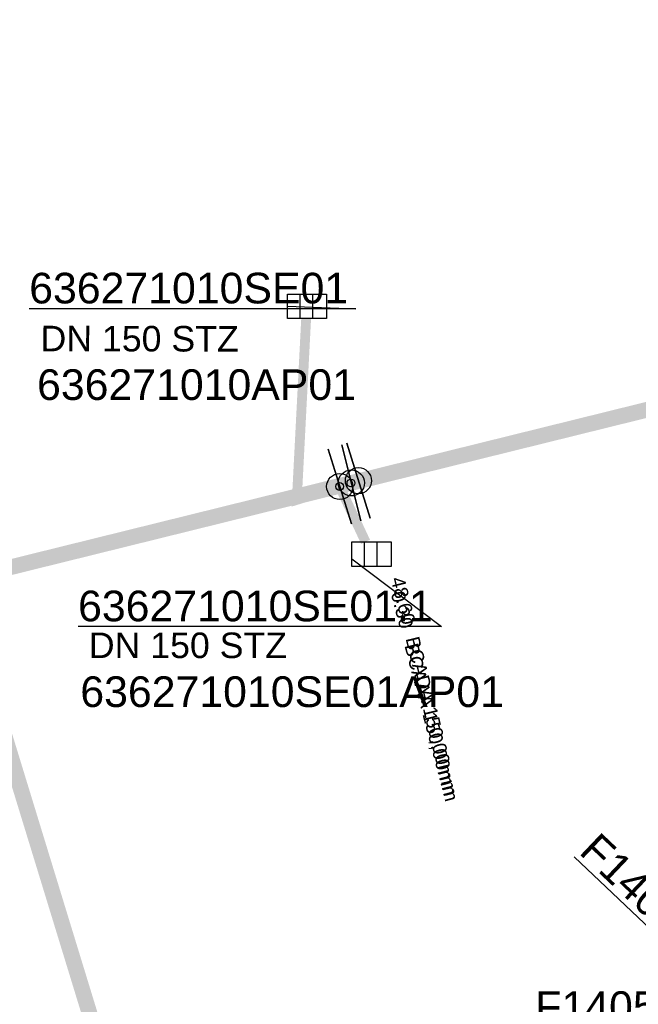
# Model space of a CAD drawing. Extents: x 356718 to 357658, y 5762241 to 5762615.
# Tile 138 of 157: x 357274 to 357290, y 5762509 to 5762534. Entities that reach past the tile are written whole.
import ezdxf
from ezdxf.enums import TextEntityAlignment as Align

# ---------------------------------------------------------------- set-up
doc = ezdxf.new("R2010")
doc.units = 0
doc.header["$MEASUREMENT"] = 0
doc.linetypes.add('AUSGEZOGEN', pattern=[0])
doc.linetypes.add('STRICHPUNKT', pattern=[5, 2, -1, 1, -1])
doc.layers.get('0').update_dxf_attribs({"linetype": 'AUSGEZOGEN'})
for name, color, linetype, true_color in [('111_00131_Symbol', 7, 'AUSGEZOGEN', 0x000000), ('114_00133_Schachtnummer', 7, 'AUSGEZOGEN', 0x000000), ('121_10376_Haltungen_Mischwasser', 6, 'STRICHPUNKT', 0xff00ff), ('121_10399_Haltungen_Mischwasser', 6, 'STRICHPUNKT', 0xff00ff), ('124_10626_Standard__Laenge____1', 7, 'AUSGEZOGEN', 0x000000), ('141_10677_Stutzen__alle__aus_DW', 7, 'AUSGEZOGEN', 0x000000), ('141_10868_Stutzen__141_', 7, 'AUSGEZOGEN', 0x000000)]:
    doc.layers.add(name, color=color, linetype=linetype, true_color=true_color)
doc.styles.add('ARIAL', font='arial.ttf', dxfattribs={"height": 1.5})
doc.styles.get("Standard").update_dxf_attribs({"font": 'arial.ttf', "height": 1})

# ---------------------------------------------------------------- blocks, each defined once
blk = doc.blocks.new('ES')
at = {"color": 0, "linetype": 'AUSGEZOGEN'}
for points in [[(-0.494, -0.319), (-0.494, 0.306), (0.506, 0.306), (0.506, -0.319), (-0.494, -0.319)], [(-0.169, -0.319), (-0.169, 0.306)], [(0.156, -0.319), (0.156, 0.306)]]:
    blk.add_lwpolyline(points, dxfattribs=at)
blk = doc.blocks.new('F00')
at = {"color": 0}
blk.add_circle((0, 0), 0.1, dxfattribs=at)

msp = doc.modelspace()

# ---------------------------------------------------------------- linework, layer by layer
at = {"layer": '114_00133_Schachtnummer', "color": 18, "linetype": 'AUSGEZOGEN', "true_color": 0x000000}
for points in [[(357280.716, 5762526.874), (357282.463, 5762526.811), (357274.132, 5762526.811)], [(357282.358, 5762520.438), (357284.644, 5762518.707), (357275.378, 5762518.707)], [(357295.56, 5762503.488), (357291.448, 5762509.596), (357288.031, 5762512.839)]]:
    msp.add_lwpolyline(points, dxfattribs=at)
at = {"layer": '121_10376_Haltungen_Mischwasser', "color": 6, "linetype": 'STRICHPUNKT', "true_color": 0xff00ff, "const_width": 0.4}
for points in [[(357329.282, 5762533.979), (357272.69, 5762519.981)], [(357284.74, 5762479.239), (357272.351, 5762519.682)]]:
    msp.add_lwpolyline(points, dxfattribs=at)
at = {"layer": '121_10399_Haltungen_Mischwasser', "color": 6, "linetype": 'STRICHPUNKT', "true_color": 0xff00ff, "const_width": 0.25}
for points in [[(357281.194, 5762526.56), (357280.956, 5762521.937), (357282.241, 5762522.337)], [(357282.709, 5762520.867), (357282.092, 5762522.187)]]:
    msp.add_lwpolyline(points, dxfattribs=at)
at = {"layer": '141_10677_Stutzen__alle__aus_DW', "color": 18, "linetype": 'AUSGEZOGEN', "true_color": 0x000000}
msp.add_lwpolyline([(357282.347, 5762521.323), (357281.752, 5762523.232)], close=True, dxfattribs=at)
at = {"layer": '141_10677_Stutzen__alle__aus_DW', "color": 18, "true_color": 0x000000}
msp.add_circle((357282.05, 5762522.278), 0.333, dxfattribs=at)
at = {"layer": '141_10868_Stutzen__141_', "color": 18, "linetype": 'AUSGEZOGEN', "true_color": 0x000000}
for points in [[(357282.587, 5762521.399), (357282.106, 5762523.34)], [(357282.824, 5762521.472), (357282.229, 5762523.381)]]:
    msp.add_lwpolyline(points, close=True, dxfattribs=at)
at = {"layer": '141_10868_Stutzen__141_', "color": 18, "true_color": 0x000000}
for centre in [(357282.346, 5762522.369), (357282.527, 5762522.426)]:
    msp.add_circle(centre, 0.333, dxfattribs=at)

# ---------------------------------------------------------------- block references
at = {"layer": '111_00131_Symbol', "color": 18, "true_color": 0x000000}
for p in [(357281.21, 5762526.879), (357282.852, 5762520.561)]:
    msp.add_blockref('ES', p, dxfattribs=at)
for p, rotation in [((357282.336, 5762522.367), 13.90000000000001), ((357282.05, 5762522.278), 197.3)]:
    msp.add_blockref('F00', p, dxfattribs=dict(at, rotation=rotation))

# ---------------------------------------------------------------- texts
at = {"layer": '114_00133_Schachtnummer', "color": 18, "true_color": 0x000000, "style": 'ARIAL'}
for s, height, p in [('636271010SE01', 0.78136, (357274.132, 5762527.727)), ('636271010AP01', 0.78136, (357274.332, 5762525.266)), ('636271010SE01.1', 0.78136, (357275.378, 5762519.623)), ('636271010SE01AP01', 0.78136, (357275.435, 5762517.438)), ('F1405.89', 0.7814, (357287.037, 5762509.409))]:
    msp.add_text(s, height=height, dxfattribs=at).set_placement(p, align=Align.TOP_LEFT)
msp.add_text('F1405.90', height=0.7814, rotation=316.5, dxfattribs=at).set_placement((357288.661, 5762513.503), align=Align.TOP_LEFT)
at = {"layer": '124_10626_Standard__Laenge____1', "color": 18, "true_color": 0x000000, "style": 'ARIAL'}
msp.add_text('DN 150 STZ', height=0.6511, rotation=359.9, dxfattribs=at).set_placement((357274.422, 5762526.377), align=Align.TOP_LEFT)
msp.add_text('DN 150 STZ', height=0.6511, dxfattribs=at).set_placement((357275.653, 5762518.555), align=Align.TOP_LEFT)
at = {"layer": '141_10677_Stutzen__alle__aus_DW', "color": 18, "true_color": 0x000000}
for s, p in [('0.30', (357281.711, 5762519.591)), ('BCAAA 150,00mm', (357281.836, 5762519.191))]:
    msp.add_text(s, height=0.00707, rotation=287.4, dxfattribs=at).set_placement(p, align=Align.TOP_LEFT)
at = {"layer": '141_10868_Stutzen__141_', "color": 18, "true_color": 0x000000}
for s, height, rotation, p in [('48.60', 0.3533, 283.9, (357283.692, 5762520.01)), ('0.30', 0.3533, 284.7, (357283.691, 5762519.643)), ('BCADA 150,00mm', 0.35326, 283.9, (357284.069, 5762518.487)), ('BCAAA 150,00mm', 0.35326, 284.7, (357284.039, 5762518.315))]:
    msp.add_text(s, height=height, rotation=rotation, dxfattribs=at).set_placement(p, align=Align.TOP_LEFT)

doc.saveas('drawing.dxf')
